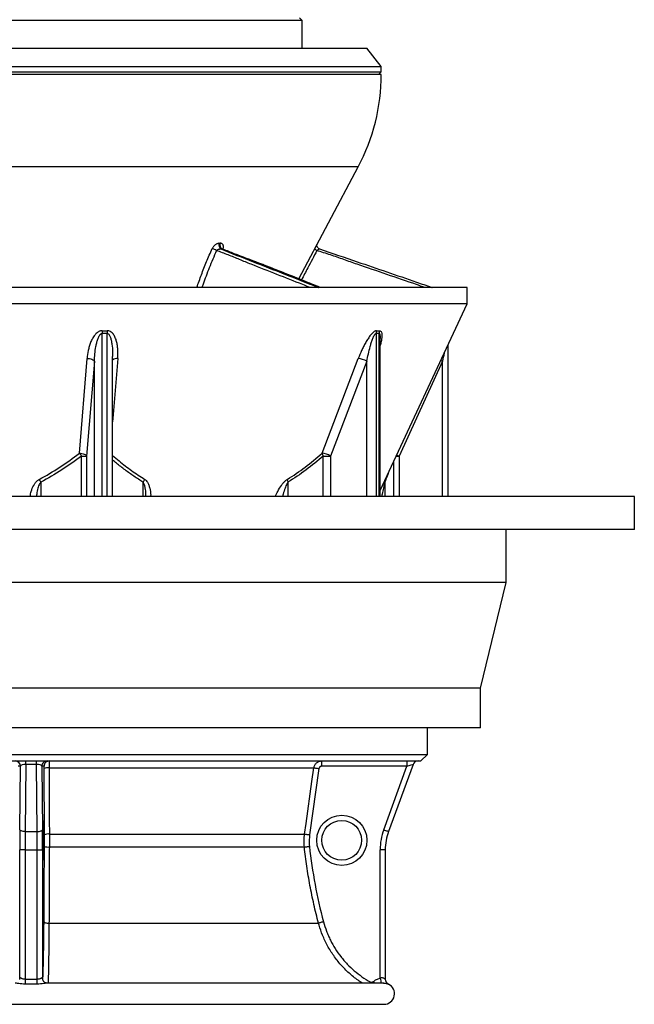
# Model space of a CAD drawing. Header units: millimetres. Extents: x 3953 to 8518, y 1316 to 11026.
# Tile 2 of 5: x 6192 to 8518, y 1316 to 5039. Entities that reach past the tile are written whole.
import ezdxf

# ---------------------------------------------------------------- set-up
doc = ezdxf.new("R2010")
doc.units = ezdxf.units.MM
doc.header["$LTSCALE"] = 5

msp = doc.modelspace()

# ---------------------------------------------------------------- linework, layer by layer
at = {"color": 7, "linetype": 'Continuous', "lineweight": 25}
for p, q in [((7260.7, 5036.1), (5243, 5036.1)), ((7260.7, 5036.1), (7250.7, 5046.1)), ((7260.7, 4931.1), (7260.7, 5036.1)), ((4994, 4931.1), (7505.7, 4931.1)), ((7560.7, 4861.1), (7505.7, 4931.1)), ((4941.2, 4861.1), (7560.7, 4861.1)), ((5573.2, 4841.1), (7560.7, 4841.1)), ((7550.7, 4831.1), (7560.7, 4841.1)), ((7560.7, 4841.1), (7560.7, 4861.1)), ((7560.7, 4831.1), (4910.7, 4831.1)), ((7248.1, 4059.1), (7472.9, 4481.8)), ((6947.7, 4193.3), (6951.2, 4193.3)), ((6956.8, 4172), (6953.3, 4172)), ((7310.1, 4176.2), (7308.5, 4173)), ((7885.7, 4026.1), (4585.7, 4026.1)), ((7885.7, 3965), (7885.7, 4026.1)), ((7885.7, 3965), (4585.7, 3965)), ((7556.6, 3259.2), (7885.7, 3965)), ((7556.6, 3236.3), (7556.6, 3833.5)), ((7813.5, 3236.3), (7813.5, 3810.1)), ((6544, 3236.3), (6544, 3765.8)), ((6418, 3399.6), (6447, 3758)), ((6474.7, 3747.4), (6445.6, 3389.1)), ((7336.4, 3399.6), (7473.4, 3758)), ((7505.7, 3747.4), (7368.8, 3389.1)), ((7792.8, 3747.4), (7628.1, 3389.1)), ((6426.4, 3389.1), (6445.6, 3389.1)), ((7341, 3389.1), (7368.8, 3389.1)), ((8518.2, 3236.3), (3953.2, 3236.3)), ((8518.2, 3111.3), (8518.2, 3236.3)), ((8518.2, 3111.3), (3953.2, 3111.3)), ((8033.2, 2911.3), (8033.2, 3111.3)), ((8033.2, 2911.3), (4438.2, 2911.3)), ((7935.7, 2511.3), (8033.2, 2911.3)), ((7935.7, 2511.3), (4535.7, 2511.3)), ((7935.7, 2361.3), (7935.7, 2511.3)), ((7935.7, 2361.3), (4535.7, 2361.3)), ((7735.7, 2261.1), (7735.7, 2361.3)), ((4735.7, 2261.1), (6235.7, 2261.1)), ((4760.7, 2236.1), (6235.7, 2236.1)), ((6215.4, 2223), (6215.4, 2236.1)), ((6235.7, 2261.1), (7735.7, 2261.1)), ((6235.7, 2236.1), (7710.7, 2236.1)), ((6255.9, 2223), (6255.9, 2236.1)), ((7710.7, 2236.1), (7735.7, 2261.1)), ((6195.3, 2216.1), (6186.8, 2216.1)), ((6193, 1976.3), (6195.3, 2216.1)), ((6215.4, 2223), (6213, 1969.5)), ((6255.9, 2223), (6215.4, 2223)), ((6258.3, 1969.5), (6255.9, 2223)), ((6276, 2216.1), (6278.3, 1976.3)), ((6284.5, 2216.1), (6276, 2216.1)), ((6285.7, 1957.1), (6284.7, 2207.5)), ((6303.5, 2210.3), (7305.6, 2210.3)), ((7324.8, 2207.5), (7289.5, 1957.1)), ((7657.5, 2216.1), (7334.8, 2216.1)), ((7569.6, 1976.3), (7657.5, 2216.1)), ((7680.8, 2223), (7587.9, 1969.5)), ((6213, 1969.5), (6258.3, 1969.5)), ((6304.4, 1959.8), (7270.3, 1959.8)), ((6192.6, 1414.8), (6192.6, 1900.6)), ((6212.6, 1900.6), (6192.6, 1900.6)), ((6212.6, 1900.6), (6258.7, 1900.6)), ((6212.6, 1900.6), (6212.6, 1410.6)), ((6258.7, 1900.6), (6278.7, 1900.6)), ((6258.7, 1410.6), (6258.7, 1900.6)), ((6278.7, 1900.6), (6278.7, 1414.8)), ((6304.4, 1910.9), (7269.5, 1910.9)), ((7556.2, 1414.7), (7556.2, 1900.6)), ((7575.7, 1900.6), (7556.2, 1900.6)), ((7575.7, 1900.6), (7575.7, 1410.6)), ((6303.1, 1622.9), (7323.1, 1622.9)), ((6278.9, 1412), (6278.7, 1414.8)), ((6212.6, 1410.6), (6212.8, 1392.4)), ((6258.5, 1392.4), (6258.7, 1410.6)), ((7569.8, 1396.1), (6296.3, 1396.1)), ((7587.3, 1392.5), (7587.3, 1392.5)), ((4900.7, 1316.1), (7570.7, 1316.1))]:
    msp.add_line(p, q, dxfattribs=at)
at = {"color": 8, "linetype": 'Continuous', "lineweight": 25}
for p, q in [((7472.9, 4481.8), (4998.4, 4481.8)), ((6956.8, 4172), (6959.6, 4171.3)), ((6503.6, 3852.3), (6503.6, 3236.3)), ((6523.3, 3236.3), (6523.3, 3852.3)), ((7540.6, 3852.3), (7540.6, 3236.3)), ((7552, 3236.3), (7552, 3852.3)), ((6474.7, 3236.3), (6474.7, 3747.4)), ((7505.7, 3236.3), (7505.7, 3747.4)), ((7792.8, 3236.3), (7792.8, 3747.4)), ((6426.4, 3236.3), (6426.4, 3389.1)), ((6445.6, 3389.1), (6445.6, 3236.3)), ((7341, 3236.3), (7341, 3389.1)), ((7368.8, 3389.1), (7368.8, 3236.3)), ((7617.1, 3389.1), (7628.1, 3389.1)), ((7628.1, 3389.1), (7628.1, 3236.3)), ((7608, 3236.3), (7608, 3369.6)), ((6271.9, 3290.1), (6271.9, 3236.3)), ((6659.3, 3236.3), (6659.3, 3290.1)), ((7207.5, 3290.1), (7207.5, 3236.3)), ((7573.8, 3290.1), (7573.8, 3236.3)), ((7587.3, 1392.5), (7587.3, 1392.5))]:
    msp.add_line(p, q, dxfattribs=at)
at = {"color": 7, "linetype": 'Continuous', "lineweight": 25, "flags": 128}
for points in [[(6447, 3758), (6451.8, 3757.7), (6456.5, 3757.1), (6461, 3756.1), (6465, 3754.8), (6468.6, 3753.2), (6471.4, 3751.4), (6473.5, 3749.4), (6474.7, 3747.4)], [(6418, 3399.6), (6422.8, 3399.4), (6427.5, 3398.7), (6432, 3397.7), (6436, 3396.4), (6439.6, 3394.8), (6442.4, 3393), (6444.4, 3391.1), (6445.6, 3389.1)], [(6303.5, 2210.3), (6303.6, 2170.7), (6304.2, 2012.3), (6304.4, 1959.8)], [(7270.3, 1959.8), (7275.9, 1999.5), (7298.2, 2157.9), (7305.6, 2210.3)], [(7305.6, 2210.3), (7306.1, 2210.2), (7307.3, 2210), (7309.1, 2209.8), (7311.5, 2209.4), (7314.4, 2209), (7317.7, 2208.5), (7321.2, 2208), (7324.8, 2207.5)], [(6213, 1969.5), (6209.2, 1969.6), (6205.5, 1970), (6202, 1970.7), (6199, 1971.5), (6196.5, 1972.6), (6194.7, 1973.8), (6193.5, 1975), (6193, 1976.3)], [(6258.3, 1969.5), (6262.2, 1969.6), (6265.9, 1970), (6269.3, 1970.7), (6272.3, 1971.5), (6274.8, 1972.6), (6276.7, 1973.8), (6277.8, 1975), (6278.3, 1976.3)], [(7569.6, 1976.3), (7573.2, 1975), (7576.7, 1973.8), (7579.8, 1972.6), (7582.6, 1971.5), (7584.8, 1970.7), (7586.5, 1970), (7587.5, 1969.6), (7587.9, 1969.5)], [(7270.3, 1959.8), (7270.8, 1959.8), (7272, 1959.6), (7273.9, 1959.3), (7276.3, 1959), (7279.1, 1958.5), (7282.4, 1958.1), (7285.9, 1957.6), (7289.5, 1957.1)], [(7269.5, 1910.9), (7270, 1911), (7271.2, 1911.1), (7273.1, 1911.3), (7275.5, 1911.6), (7278.3, 1911.9), (7281.6, 1912.2), (7285.1, 1912.6), (7288.8, 1913)], [(6284.3, 1628), (6284.7, 1627.1), (6285.8, 1626.1), (6287.6, 1625.3), (6289.9, 1624.5), (6292.7, 1623.9), (6295.9, 1623.4), (6299.4, 1623), (6303.1, 1622.9)], [(7341.8, 1628), (7338.3, 1627.1), (7334.8, 1626.1), (7331.6, 1625.3), (7328.8, 1624.5), (7326.5, 1623.9), (7324.7, 1623.4), (7323.6, 1623), (7323.1, 1622.9)], [(6191.9, 1409.6), (6192.3, 1411), (6192.6, 1414.8)]]:
    msp.add_lwpolyline(points, dxfattribs=at)
at = {"color": 8, "linetype": 'Continuous', "lineweight": 25, "flags": 128}
for points in [[(6563.5, 3758), (6559.8, 3712.7), (6545, 3531.4), (6544, 3518.7)], [(7785.8, 3750.8), (7788.6, 3749.4), (7792.8, 3747.4)], [(7518.9, 1400.8), (7517.1, 1397.4), (7516.3, 1396.1)], [(7530.3, 1401.9), (7532.9, 1398.8), (7535.2, 1396.1)]]:
    msp.add_lwpolyline(points, dxfattribs=at)
at = {"color": 7, "linetype": 'Continuous', "lineweight": 25}
for centre, radius in [((7411.2, 1936.1), 95), ((7410.7, 1936.1), 75)]:
    msp.add_circle(centre, radius, dxfattribs=at)
for centre, radius, start, end in [((6810.7, 4833.9), 750, 332, 359.7863), ((6909.9, 4124.9), 49.2, 56.3334, 77.5041), ((6964.4, 4186.3), 18.1, 157.2896, 232.0851), ((6967.9, 4186.3), 18, 157.2192, 232.295), ((7331.7, 4186.2), 15, 226.4265, 251.4803), ((6636.3, 3850.7), 132.6, 174.766, 179.3378), ((6655.6, 3854.2), 132.2, 176.2483, 180.8294), ((7570.4, 3852.1), 29.8, 158.8931, 179.679), ((7581.6, 3852.6), 29.6, 159.6775, 180.5739), ((7464.7, 3676.6), 81.9, 59.925, 83.9442), ((6315.9, 3309.9), 136, 35.6155, 41.302), ((7327.7, 3318.1), 82, 59.9387, 83.8657), ((7369.6, 3407.7), 34.1, 193.6165, 213.0491), ((6161.3, 3235), 123.6, 26.4676, 32.086), ((6706.5, 3269.6), 51.5, 142.9048, 156.5545), ((7241.4, 3305.2), 37.1, 187.0862, 204.0861), ((6175.3, 2216.1), 20, 359.9902, 89.9902), ((6296, 2216.1), 20, 90.0098, 180.0098), ((6304.5, 2216.1), 20, 90.0098, 180.0098), ((7526.2, 2221.1), 191.5, 175.5056, 181.4954), ((7848.9, 2221.1), 191.5, 175.5056, 181.4954), ((7699.6, 2216.1), 20, 90, 159.8637), ((6299.4, 2173.2), 37.3, 83.7457, 113.1502), ((7776.2, 1900.6), 220, 159.8637, 180), ((6300.3, 1922.9), 37.2, 83.7568, 113.1918), ((7775.7, 1900.6), 200, 159.8637, 180), ((6300.3, 1958.4), 47.7, 252.1812, 274.9215), ((7570.7, 1356.1), 40, 270, 65.4051), ((7595.7, 1410.7), 20, 179.915, 245.3961), ((7595.7, 1410.6), 20, 180, 224.195)]:
    msp.add_arc(centre, radius, start, end, dxfattribs=at)
at = {"color": 8, "linetype": 'Continuous', "lineweight": 25}
for centre, radius, start, end in [((7328.9, 4190), 26.9, 220.4441, 243.7185), ((6560.7, 3733.9), 24.3, 83.4522, 133.4951), ((7740.2, 3626.7), 262.7, 242.5754, 244.7495), ((7593.3, 3292.3), 19.7, 165.5274, 186.4902), ((7855.4, 1476.9), 305.6, 191.7412, 195.3244), ((7595.7, 1410.6), 20, 224.1949, 245.3339)]:
    msp.add_arc(centre, radius, start, end, dxfattribs=at)
at = {"color": 7, "linetype": 'Continuous', "lineweight": 25}
for centre, major_axis, ratio, start_param, end_param in [((6215.3, 2216.1), (20, 0.2), 0.344097, 1.559996, 3.106213), ((6256, 2216.1), (20, -0.2), 0.344097, 0.03538, 1.581597), ((7657, 2216.1), (23.8, 6.9), 0.005862, 4.73267, 6.278886), ((6198.4, 1900.6), (0, 220), 0.026186, 1.219352, 1.570796), ((6272.9, 1900.6), (0, 220), 0.026186, 4.712389, 5.063834), ((6218.4, 1900.6), (0, 200), 0.028805, 1.219352, 1.570796), ((6252.9, 1900.6), (0, 200), 0.028805, 4.712389, 5.063834)]:
    msp.add_ellipse(centre, major_axis=major_axis, ratio=ratio, start_param=start_param, end_param=end_param, dxfattribs=at)
msp.add_ellipse((6282.5, 1936.1), major_axis=(0, 75), ratio=0.026186, dxfattribs=at)
at = {"color": 8, "linetype": 'Continuous', "lineweight": 25}
for points, knots in [([(6862.7, 4026.1), (6868.4, 4042.3), (6879.9, 4074.9), (6898.7, 4124), (6913.3, 4156.6), (6920.6, 4173)], [0, 0, 0, 0, 0.329211, 0.664679, 1, 1, 1, 1]), ([(6953.3, 4172), (6994.1, 4155.8), (7099.4, 4114.2), (7222.5, 4065.9), (7304.9, 4033.3), (7322.4, 4026.5), (7323.4, 4026.1)], [0, 0, 0, 0, 0.333704, 0.860336, 0.992003, 1, 1, 1, 1]), ([(7328.6, 4026.1), (7310.9, 4033.4), (7259.1, 4054.6), (7171.2, 4089.5), (7082.2, 4123.8), (7011.1, 4151.1), (6975.2, 4164.9), (6957.2, 4171.9), (6956.8, 4172)], [0, 0, 0, 0, 0.147184, 0.43046, 0.713708, 0.855336, 0.996958, 1, 1, 1, 1]), ([(6937.2, 4165.9), (6932.3, 4155), (6922.5, 4133.2), (6905.2, 4090.8), (6892.1, 4055), (6883.5, 4030.2), (6882.1, 4026.1)], [0, 0, 0, 0, 0.234984, 0.470422, 0.91277, 1, 1, 1, 1]), ([(7291.5, 4026.1), (7282.1, 4029.8), (7207.4, 4059.2), (7118.3, 4093.8), (7024.5, 4131.6), (6981.6, 4149.7), (6952, 4160.5), (6937.2, 4165.9)], [0, 0, 0, 0, 0.078431, 0.627769, 0.751856, 0.875961, 1, 1, 1, 1]), ([(7317, 4165.9), (7311.3, 4155), (7299.9, 4133.2), (7280.1, 4096.3), (7266.5, 4070.1), (7258.5, 4055)], [0, 0, 0, 0, 0.295814, 0.5922, 1, 1, 1, 1]), ([(7725.6, 4026.1), (7714.9, 4029.8), (7629.8, 4059.2), (7527.4, 4093.8), (7418.9, 4131.6), (7368, 4149.7), (7334, 4160.5), (7317, 4165.9)], [0, 0, 0, 0, 0.078431, 0.627769, 0.751856, 0.875961, 1, 1, 1, 1]), ([(6523.3, 3852.3), (6524.1, 3852.2), (6525.5, 3852.1), (6528.4, 3850.4), (6532.5, 3845.5), (6536.2, 3836.3), (6539.2, 3824.4), (6542.3, 3805.8), (6543.9, 3786.2), (6543.8, 3770.8), (6543.8, 3765.8)], [0, 0, 0, 0, 0.0250677, 0.0428127, 0.1061687, 0.2289439, 0.366421, 0.5051902, 0.8391038, 1, 1, 1, 1]), ([(7552, 3852.3), (7552.5, 3852.2), (7553.2, 3852.1), (7554.6, 3850.4), (7556.1, 3845.5), (7556.6, 3839.4), (7556.5, 3834.8), (7556.5, 3833.9)], [0, 0, 0, 0, 0.096452, 0.164728, 0.408499, 0.880894, 1, 1, 1, 1]), ([(7553.9, 3862.8), (7555.3, 3862.6), (7558.4, 3862.1), (7561.7, 3856.7), (7563, 3847.5), (7562.4, 3835.3), (7560.5, 3821.8), (7557.9, 3812.2), (7556.6, 3807.1)], [0, 0, 0, 0, 0.096376, 0.215236, 0.405852, 0.595557, 0.785771, 1, 1, 1, 1]), ([(7792.8, 3747.4), (7795.2, 3757.7), (7797.9, 3769.6), (7800.4, 3781.3), (7800.7, 3782.8)], [0, 0, 0, 0, 0.871718, 1, 1, 1, 1]), ([(6544, 3391.4), (6552.1, 3384.3), (6575.5, 3364.1), (6615.6, 3333.1), (6648.8, 3311.5), (6665.4, 3300.7)], [0, 0, 0, 0, 0.209917, 0.604233, 1, 1, 1, 1]), ([(6659.3, 3290.1), (6647.7, 3297.3), (6624.6, 3311.9), (6590.9, 3336.1), (6564, 3356.7), (6548.7, 3369.8), (6544, 3373.7)], [0, 0, 0, 0, 0.290312, 0.580642, 0.872956, 1, 1, 1, 1]), ([(7587.2, 3325), (7585.7, 3320.8), (7581.3, 3308.4), (7576.8, 3297.3), (7573.8, 3290.1)], [0, 0, 0, 0, 0.343292, 1, 1, 1, 1]), ([(6231.6, 3236.3), (6232.8, 3242.7), (6235.7, 3257.1), (6242.6, 3274), (6250.6, 3286.7), (6257.1, 3294.8), (6263, 3298.7), (6266, 3300.7)], [0, 0, 0, 0, 0.26706, 0.596542, 0.731299, 0.865679, 1, 1, 1, 1]), ([(6271.9, 3290.1), (6270.4, 3288), (6265.4, 3281.3), (6260.7, 3265.6), (6256.9, 3249.7), (6256, 3239.2), (6255.8, 3236.3)], [0, 0, 0, 0, 0.132426, 0.439864, 0.847407, 1, 1, 1, 1]), ([(6670.3, 3236.3), (6670, 3243.2), (6669.6, 3254), (6667.4, 3268.4), (6665.1, 3277.8), (6662.5, 3285.2), (6660.4, 3288.4), (6659.3, 3290.1)], [0, 0, 0, 0, 0.369511, 0.575781, 0.783513, 0.890519, 1, 1, 1, 1]), ([(6665.4, 3300.7), (6667.4, 3299.2), (6671.4, 3296.2), (6676.6, 3288.9), (6681.2, 3279.4), (6685.8, 3263.1), (6688.2, 3248.6), (6687.8, 3237.9), (6687.8, 3236.3)], [0, 0, 0, 0, 0.105463, 0.211439, 0.385121, 0.559285, 0.933501, 1, 1, 1, 1]), ([(7159.2, 3236.3), (7162.2, 3242.7), (7169, 3257.1), (7179.5, 3274), (7189.2, 3286.7), (7196.5, 3294.8), (7201.8, 3298.7), (7204.5, 3300.7)], [0, 0, 0, 0, 0.26706, 0.596542, 0.731299, 0.865679, 1, 1, 1, 1]), ([(7207.5, 3290.1), (7206.1, 3288), (7201.5, 3281.3), (7195.7, 3265.6), (7190.3, 3249.7), (7188, 3239.2), (7187.3, 3236.3)], [0, 0, 0, 0, 0.132423, 0.439853, 0.847386, 1, 1, 1, 1]), ([(7573.8, 3290.1), (7573.3, 3288), (7571.9, 3281.3), (7568.2, 3265.6), (7564.5, 3249.7), (7562.1, 3239.2), (7561.4, 3236.3)], [0, 0, 0, 0, 0.1324225, 0.439853, 0.8473855, 1, 1, 1, 1]), ([(6280, 1408), (6280.2, 1413.8), (6280.7, 1424.9), (6281.3, 1444.9), (6281.9, 1466.2), (6282.5, 1489.6), (6282.9, 1514.7), (6283.4, 1541.1), (6283.7, 1568.7), (6284.1, 1597.7), (6284.2, 1617.9), (6284.3, 1628)], [0, 0, 0, 0, 0.117066, 0.225855, 0.334643, 0.446573, 0.558503, 0.667294, 0.776086, 0.888043, 1, 1, 1, 1]), ([(6303.1, 1622.9), (6303, 1608.9), (6302.8, 1580.9), (6302.5, 1541.1), (6302, 1503.5), (6301.4, 1468.7), (6300.8, 1437.3), (6300.2, 1412.9), (6299.8, 1400.6), (6299.6, 1396.1)], [0, 0, 0, 0, 0.152108, 0.304702, 0.456812, 0.608884, 0.76144, 0.913514, 1, 1, 1, 1]), ([(7489.6, 1396.1), (7483.9, 1399.6), (7465.7, 1410.8), (7438, 1434), (7406.9, 1465), (7379.7, 1499.6), (7356.5, 1537), (7338.2, 1575.6), (7328.1, 1604.7), (7323.8, 1620.2), (7323.1, 1622.9)], [0, 0, 0, 0, 0.069446, 0.222273, 0.374614, 0.526981, 0.679835, 0.8322, 0.971147, 1, 1, 1, 1]), ([(6192.3, 1410.9), (6192.4, 1411.3), (6192.5, 1413.2), (6192.6, 1414.1), (6192.6, 1414.8)], [0, 0, 0, 0, 0.240153, 1, 1, 1, 1]), ([(6212.8, 1392.4), (6208.5, 1392.5), (6200.3, 1392.7), (6188.9, 1394.3), (6182, 1395.4), (6177.4, 1396), (6176.1, 1396), (6174.9, 1396)], [0, 0, 0, 0, 0.285599, 0.555531, 0.814531, 0.844644, 1, 1, 1, 1]), ([(6296.3, 1396.1), (6294.7, 1396), (6291.3, 1395.8), (6282.5, 1394.3), (6271.3, 1392.7), (6262.8, 1392.5), (6258.5, 1392.4)], [0, 0, 0, 0, 0.18558, 0.420426, 0.707559, 1, 1, 1, 1]), ([(7575.5, 1395.7), (7577.8, 1395.3), (7582.6, 1394.4), (7586.5, 1392.8), (7587, 1392.6), (7587.3, 1392.5)], [0, 0, 0, 0, 0.3100255, 0.6449979, 1, 1, 1, 1])]:
    msp.add_open_spline(points, degree=3, knots=knots, dxfattribs=at)
at = {"color": 7, "linetype": 'Continuous', "lineweight": 25}
for points, knots in [([(6947.7, 4193.3), (6946.5, 4193.3), (6945.2, 4193.1), (6942.7, 4192.6), (6941.4, 4192.2), (6938.8, 4191.2), (6937.5, 4190.6), (6934.9, 4189.2), (6933.7, 4188.3), (6931.2, 4186.5), (6930, 4185.5), (6927.7, 4183.3), (6926.7, 4182.1), (6924.6, 4179.7), (6923.7, 4178.4), (6922, 4175.7), (6921.3, 4174.4), (6920.6, 4173)], [0, 0, 0, 0, 0.125, 0.125, 0.25, 0.25, 0.375, 0.375, 0.5, 0.5, 0.625, 0.625, 0.75, 0.75, 0.875, 0.875, 1, 1, 1, 1]), ([(6937.2, 4165.9), (6938.2, 4166.9), (6939.3, 4167.8), (6941.9, 4169.4), (6943.2, 4170.1), (6945.3, 4170.9), (6946.1, 4171.1), (6947.5, 4171.5), (6948.2, 4171.7), (6949.7, 4171.9), (6950.4, 4172), (6951.9, 4172.1), (6952.6, 4172.1), (6953.3, 4172)], [0, 0, 0, 0, 0.25, 0.25, 0.5, 0.5, 0.625, 0.625, 0.75, 0.75, 0.875, 0.875, 1, 1, 1, 1]), ([(6960.7, 4169.1), (6961.4, 4170.6), (6962, 4172.2), (6962.9, 4175.2), (6963.2, 4176.7), (6963.4, 4179.6), (6963.5, 4181), (6963.2, 4183), (6963.1, 4183.7), (6962.8, 4184.9), (6962.4, 4186.1), (6961.9, 4187.2), (6961.3, 4188.2), (6961, 4188.7), (6959.9, 4190), (6959.1, 4190.8), (6957.2, 4192), (6956.1, 4192.5), (6953.8, 4193.1), (6952.5, 4193.3), (6951.2, 4193.3)], [0, 0, 0, 0, 0.125, 0.125, 0.25, 0.25, 0.375, 0.375, 0.4375, 0.4375, 0.5, 0.5625, 0.5625, 0.625, 0.625, 0.75, 0.75, 0.875, 0.875, 1, 1, 1, 1]), ([(6959.5, 4171.4), (6959.3, 4171.5), (6958.8, 4171.7), (6957.6, 4172.8), (6957.3, 4173.8), (6957.3, 4173.6), (6957.3, 4173.5)], [0, 0, 0, 0, 0.198033, 0.608198, 0.942665, 1, 1, 1, 1]), ([(7329.6, 4026.1), (7308.3, 4034.8), (7268.8, 4050.9), (7210.8, 4074.2), (7154.6, 4096.2), (7085.8, 4122.8), (7021.2, 4147.6), (6975.4, 4165.2), (6960.5, 4171), (6959.6, 4171.4)], [0, 0, 0, 0, 0.17751, 0.328367, 0.476831, 0.631607, 0.879412, 0.992388, 1, 1, 1, 1]), ([(7321.5, 4175.5), (7321, 4175.8), (7319.5, 4177), (7318, 4179.7), (7316.9, 4183), (7316.6, 4185.9), (7316.7, 4187.8), (7316.9, 4188.4), (7316.9, 4188.5)], [0, 0, 0, 0, 0.119229, 0.387286, 0.619865, 0.821783, 0.988298, 1, 1, 1, 1]), ([(7317, 4165.9), (7318.1, 4166.9), (7319.1, 4167.8), (7321.2, 4169.4), (7322.1, 4170.1), (7323.5, 4170.9), (7323.9, 4171.1), (7324.6, 4171.5), (7325, 4171.7), (7325.7, 4171.9), (7326, 4172), (7326.5, 4172.1), (7326.7, 4172.1), (7326.9, 4172)], [0, 0, 0, 0, 0.25, 0.25, 0.5, 0.5, 0.625, 0.625, 0.75, 0.75, 0.875, 0.875, 1, 1, 1, 1]), ([(7326.9, 4172), (7374.5, 4155.8), (7497.3, 4114.2), (7637.8, 4065.9), (7732.3, 4033.3), (7752, 4026.5), (7753.1, 4026.1)], [0, 0, 0, 0, 0.3337037, 0.8603362, 0.9920028, 1, 1, 1, 1]), ([(6504.2, 3862.8), (6502.8, 3862.8), (6501.4, 3862.7), (6498.5, 3862.3), (6497.1, 3861.9), (6494.4, 3860.9), (6493.1, 3860.4), (6490.6, 3859.1), (6489.3, 3858.3), (6485.8, 3856), (6483.7, 3854.2), (6480.7, 3851.3), (6479.8, 3850.3), (6477.9, 3848.3), (6477, 3847.2), (6472.7, 3841.9), (6469.8, 3837.3), (6466, 3830.3), (6464.8, 3828), (6462.6, 3823.2), (6461.5, 3820.7), (6458.5, 3813.4), (6456.8, 3808.4), (6453.9, 3798.5), (6452.6, 3793.5), (6449.3, 3778.4), (6447.8, 3768.2), (6447, 3758)], [0, 0, 0, 0, 0.03125, 0.03125, 0.0625, 0.0625, 0.09375, 0.09375, 0.125, 0.125, 0.1875, 0.1875, 0.21875, 0.21875, 0.25, 0.25, 0.375, 0.375, 0.4375, 0.4375, 0.5, 0.5, 0.625, 0.625, 0.75, 0.75, 1, 1, 1, 1]), ([(6474.7, 3747.4), (6475.1, 3756.7), (6475.7, 3766), (6477.6, 3784.6), (6478.9, 3793.8), (6481.5, 3807.6), (6482.4, 3812.2), (6484.7, 3821.3), (6486, 3825.9), (6488.2, 3832.5), (6489.1, 3834.8), (6490.9, 3839.1), (6492, 3841.3), (6493.7, 3844.3), (6494.3, 3845.3), (6495.7, 3847.3), (6496.5, 3848.2), (6498.2, 3850), (6499.1, 3850.7), (6500.7, 3851.6), (6501.3, 3851.9), (6502.4, 3852.2), (6503, 3852.3), (6503.6, 3852.3)], [0, 0, 0, 0, 0.25, 0.25, 0.5, 0.5, 0.625, 0.625, 0.75, 0.75, 0.8125, 0.8125, 0.875, 0.875, 0.90625, 0.90625, 0.9375, 0.9375, 0.96875, 0.96875, 0.984375, 0.984375, 1, 1, 1, 1]), ([(6563.5, 3758), (6563.9, 3763.1), (6564.1, 3768.2), (6564.3, 3778.4), (6564.2, 3783.5), (6563.6, 3793.5), (6563.2, 3798.5), (6561.8, 3808.5), (6561, 3813.4), (6559.2, 3820.7), (6558.6, 3823.2), (6557.1, 3828), (6556.3, 3830.4), (6553.6, 3837.4), (6551.5, 3841.9), (6547.4, 3848.3), (6545.9, 3850.4), (6542.6, 3854.2), (6540.7, 3856), (6536.5, 3859.2), (6534.3, 3860.5), (6530.4, 3861.9), (6529.1, 3862.3), (6526.4, 3862.7), (6525, 3862.8), (6523.6, 3862.8)], [0, 0, 0, 0, 0.125, 0.125, 0.25, 0.25, 0.375, 0.375, 0.5, 0.5, 0.5625, 0.5625, 0.625, 0.625, 0.75, 0.75, 0.8125, 0.8125, 0.875, 0.875, 0.9375, 0.9375, 0.96875, 0.96875, 1, 1, 1, 1]), ([(7542.6, 3862.8), (7541.7, 3862.8), (7540.9, 3862.7), (7539, 3862.3), (7538.1, 3861.9), (7536.2, 3860.9), (7535.2, 3860.4), (7533.3, 3859.1), (7532.3, 3858.3), (7529.4, 3856), (7527.6, 3854.2), (7524.8, 3851.3), (7523.9, 3850.3), (7522.1, 3848.3), (7521.2, 3847.2), (7516.9, 3841.9), (7513.6, 3837.3), (7509, 3830.3), (7507.5, 3828), (7504.5, 3823.2), (7503.1, 3820.7), (7498.8, 3813.4), (7496.1, 3808.4), (7491, 3798.5), (7488.6, 3793.5), (7481.6, 3778.4), (7477.3, 3768.2), (7473.4, 3758)], [0, 0, 0, 0, 0.03125, 0.03125, 0.0625, 0.0625, 0.09375, 0.09375, 0.125, 0.125, 0.1875, 0.1875, 0.21875, 0.21875, 0.25, 0.25, 0.375, 0.375, 0.4375, 0.4375, 0.5, 0.5, 0.625, 0.625, 0.75, 0.75, 1, 1, 1, 1]), ([(7505.7, 3747.4), (7507.5, 3756.7), (7509.5, 3766), (7513.7, 3784.6), (7516, 3793.8), (7519.9, 3807.6), (7521.2, 3812.2), (7524.1, 3821.3), (7525.6, 3825.9), (7528.1, 3832.5), (7529, 3834.8), (7530.8, 3839.1), (7531.8, 3841.3), (7533.4, 3844.3), (7533.9, 3845.3), (7535.1, 3847.3), (7535.7, 3848.2), (7537, 3850), (7537.6, 3850.7), (7538.7, 3851.6), (7539.1, 3851.9), (7539.8, 3852.2), (7540.2, 3852.3), (7540.6, 3852.3)], [0, 0, 0, 0, 0.25, 0.25, 0.5, 0.5, 0.625, 0.625, 0.75, 0.75, 0.8125, 0.8125, 0.875, 0.875, 0.90625, 0.90625, 0.9375, 0.9375, 0.96875, 0.96875, 0.984375, 0.984375, 1, 1, 1, 1]), ([(6266, 3300.7), (6292.7, 3314.9), (6318.7, 3330.4), (6369.3, 3363.6), (6393.9, 3381.2), (6418, 3399.6)], [0, 0, 0, 0, 0.5, 0.5, 1, 1, 1, 1]), ([(6426.4, 3389.1), (6401.9, 3370.6), (6376.8, 3353), (6325.4, 3319.8), (6299, 3304.3), (6271.9, 3290.1)], [0, 0, 0, 0, 0.5, 0.5, 1, 1, 1, 1]), ([(7204.5, 3300.7), (7227.7, 3314.9), (7250.2, 3330.4), (7294.1, 3363.6), (7315.5, 3381.2), (7336.4, 3399.6)], [0, 0, 0, 0, 0.5, 0.5, 1, 1, 1, 1]), ([(7341, 3389.1), (7319.8, 3370.6), (7298.1, 3353), (7253.7, 3319.8), (7230.9, 3304.3), (7207.5, 3290.1)], [0, 0, 0, 0, 0.5, 0.5, 1, 1, 1, 1]), ([(6304.5, 2236.1), (6304.4, 2236.1), (6304.4, 2236), (6304.2, 2235.3), (6304.2, 2234.9), (6304.1, 2233.6), (6304, 2232.8), (6303.9, 2231.5), (6303.9, 2231), (6303.9, 2229.9), (6303.8, 2229.4), (6303.8, 2227.6), (6303.7, 2226.3), (6303.7, 2223.5), (6303.6, 2222), (6303.6, 2218.9), (6303.5, 2217.2), (6303.5, 2213.9), (6303.5, 2212.1), (6303.5, 2210.3)], [0, 0, 0, 0, 0.125, 0.125, 0.25, 0.25, 0.375, 0.375, 0.4375, 0.4375, 0.5, 0.5, 0.625, 0.625, 0.75, 0.75, 0.875, 0.875, 1, 1, 1, 1]), ([(7305.6, 2210.3), (7305.8, 2212.1), (7306.2, 2213.8), (7307.4, 2217.2), (7308.1, 2218.9), (7309.8, 2222), (7310.8, 2223.5), (7312.5, 2225.6), (7313, 2226.3), (7314.3, 2227.6), (7314.9, 2228.2), (7317, 2229.9), (7318.4, 2231), (7321.5, 2232.8), (7323.1, 2233.6), (7326.5, 2234.8), (7328.2, 2235.3), (7331.7, 2236), (7333.5, 2236.1), (7335.3, 2236.1)], [0, 0, 0, 0, 0.125, 0.125, 0.25, 0.25, 0.375, 0.375, 0.4375, 0.4375, 0.5, 0.5, 0.625, 0.625, 0.75, 0.75, 0.875, 0.875, 1, 1, 1, 1]), ([(6284.7, 2207.5), (6284.7, 2208.7), (6284.7, 2209.9), (6284.7, 2211.4), (6284.7, 2211.9), (6284.7, 2212.9), (6284.7, 2213.3), (6284.6, 2214.5), (6284.6, 2215.1), (6284.5, 2215.9), (6284.5, 2216.1), (6284.5, 2216.1)], [0, 0, 0, 0, 0.25, 0.25, 0.375, 0.375, 0.5, 0.5, 0.75, 0.75, 1, 1, 1, 1]), ([(7334.8, 2216.1), (7333.6, 2216.1), (7332.4, 2215.9), (7330.7, 2215.3), (7330.2, 2215), (7329.1, 2214.4), (7328.7, 2214.1), (7327.7, 2213.3), (7327.3, 2212.8), (7326.6, 2211.9), (7326.3, 2211.4), (7325.4, 2209.8), (7325, 2208.7), (7324.8, 2207.5)], [0, 0, 0, 0, 0.25, 0.25, 0.375, 0.375, 0.5, 0.5, 0.625, 0.625, 0.75, 0.75, 1, 1, 1, 1]), ([(6304.4, 1959.8), (6304.4, 1951.7), (6304.4, 1943.6), (6304.4, 1927.3), (6304.4, 1919.1), (6304.4, 1910.9)], [0, 0, 0, 0, 0.5, 0.5, 1, 1, 1, 1]), ([(7269.5, 1910.9), (7268.6, 1919.1), (7268.2, 1927.2), (7268.5, 1943.5), (7269.2, 1951.7), (7270.3, 1959.8)], [0, 0, 0, 0, 0.5, 0.5, 1, 1, 1, 1]), ([(6284.3, 1628), (6284.6, 1674.8), (6284.9, 1722), (6285.4, 1817), (6285.6, 1864.8), (6285.7, 1913)], [0, 0, 0, 0, 0.5, 0.5, 1, 1, 1, 1]), ([(6304.4, 1910.9), (6304.3, 1886.6), (6304.2, 1862.3), (6304.1, 1814), (6304, 1789.9), (6303.8, 1741.8), (6303.6, 1717.9), (6303.4, 1670.2), (6303.2, 1646.5), (6303.1, 1622.9)], [0, 0, 0, 0, 0.25, 0.25, 0.5, 0.5, 0.75, 0.75, 1, 1, 1, 1]), ([(7323.1, 1622.9), (7316.7, 1646.5), (7310.9, 1670.2), (7300.1, 1717.9), (7295.1, 1741.8), (7286.2, 1789.8), (7282.2, 1814), (7275.1, 1862.3), (7272.1, 1886.6), (7269.5, 1910.9)], [0, 0, 0, 0, 0.25, 0.25, 0.5, 0.5, 0.75, 0.75, 1, 1, 1, 1]), ([(7341.8, 1628), (7345.1, 1616), (7348.9, 1604.2), (7355.5, 1586.8), (7357.8, 1581), (7362.8, 1569.7), (7365.4, 1564.1), (7379.2, 1536.6), (7392.3, 1515.8), (7411.2, 1491.5), (7415.1, 1486.8), (7423.2, 1477.4), (7427.4, 1472.8), (7440.2, 1459.4), (7449.2, 1450.9), (7477.1, 1427), (7497.2, 1412.9), (7518.9, 1400.8)], [0, 0, 0, 0, 0.125, 0.125, 0.1875, 0.1875, 0.25, 0.25, 0.5, 0.5, 0.5625, 0.5625, 0.625, 0.625, 0.75, 0.75, 1, 1, 1, 1]), ([(6212.6, 1410.6), (6211.3, 1410.6), (6210, 1410.7), (6207.4, 1411.1), (6206.2, 1411.4), (6203.8, 1412.1), (6202.7, 1412.5), (6200.6, 1413.4), (6199.6, 1413.9), (6197.8, 1414.7), (6197, 1415.1), (6195.5, 1415.7), (6194.9, 1416), (6193.8, 1416.2), (6193.4, 1416.1), (6192.8, 1415.7), (6192.7, 1415.3), (6192.6, 1414.8)], [0, 0, 0, 0, 0.125, 0.125, 0.25, 0.25, 0.375, 0.375, 0.5, 0.5, 0.625, 0.625, 0.75, 0.75, 0.875, 0.875, 1, 1, 1, 1]), ([(6278.7, 1414.8), (6278.6, 1415.3), (6278.5, 1415.7), (6277.9, 1416.1), (6277.5, 1416.2), (6276.4, 1416), (6275.8, 1415.7), (6274.3, 1415.1), (6273.5, 1414.7), (6271.7, 1413.9), (6270.7, 1413.4), (6268.6, 1412.5), (6267.5, 1412.1), (6265.2, 1411.4), (6263.9, 1411.1), (6261.3, 1410.7), (6260, 1410.6), (6258.7, 1410.6)], [0, 0, 0, 0, 0.125, 0.125, 0.25, 0.25, 0.375, 0.375, 0.5, 0.5, 0.625, 0.625, 0.75, 0.75, 0.875, 0.875, 1, 1, 1, 1]), ([(7530.3, 1401.9), (7534, 1405), (7538.1, 1407.7), (7544.6, 1410.9), (7546.8, 1411.9), (7551.4, 1413.5), (7553.8, 1414.2), (7556.2, 1414.7)], [0, 0, 0, 0, 0.5, 0.5, 0.75, 0.75, 1, 1, 1, 1]), ([(7575.7, 1410.6), (7575.7, 1410.6), (7575.5, 1410.7), (7575, 1411.2), (7574.6, 1411.5), (7573.7, 1412.2), (7573.1, 1412.6), (7571.7, 1413.5), (7570.9, 1414), (7569.2, 1414.8), (7568.2, 1415.2), (7566.1, 1415.8), (7564.9, 1416), (7562.5, 1416.2), (7561.2, 1416.1), (7558.7, 1415.6), (7557.4, 1415.2), (7556.2, 1414.7)], [0, 0, 0, 0, 0.125, 0.125, 0.25, 0.25, 0.375, 0.375, 0.5, 0.5, 0.625, 0.625, 0.75, 0.75, 0.875, 0.875, 1, 1, 1, 1]), ([(6296.2, 1396.1), (6295.5, 1396.2), (6293.9, 1396.2), (6290, 1397.3), (6285.8, 1399.7), (6282.1, 1403.4), (6279.7, 1407.7), (6279.2, 1410.8), (6279, 1412)], [0, 0, 0, 0, 0.115542, 0.2899797, 0.4676046, 0.6550851, 0.8611962, 1, 1, 1, 1]), ([(7518.9, 1400.8), (7519.8, 1400.3), (7520.8, 1399.9), (7522.8, 1399.5), (7523.8, 1399.4), (7525.8, 1399.6), (7526.8, 1399.9), (7528.7, 1400.7), (7529.5, 1401.2), (7530.3, 1401.9)], [0, 0, 0, 0, 0.25, 0.25, 0.5, 0.5, 0.75, 0.75, 1, 1, 1, 1]), ([(7568.9, 1396), (7570.8, 1396), (7573.1, 1396), (7575.2, 1395.8), (7575.5, 1395.7), (7575.5, 1395.7)], [0, 0, 0, 0, 0.804809, 0.953253, 1, 1, 1, 1])]:
    msp.add_open_spline(points, degree=3, knots=knots, dxfattribs=at)
for points in [[(6523.3, 3852.3), (6516.8, 3852.2), (6510.2, 3852.2), (6503.6, 3852.3)], [(6504.2, 3862.8), (6510.7, 3862.7), (6517.1, 3862.7), (6523.6, 3862.8)], [(7552, 3852.3), (7548.2, 3852.2), (7544.4, 3852.2), (7540.6, 3852.3)], [(7542.6, 3862.8), (7546.3, 3862.7), (7550.1, 3862.7), (7553.9, 3862.8)], [(6285.7, 1913), (6285.7, 1920.4), (6285.7, 1935.1), (6285.7, 1949.7), (6285.7, 1957.1)], [(7289.5, 1957.1), (7288.5, 1949.7), (7287.4, 1935.1), (7288, 1920.4), (7288.8, 1913)], [(7288.8, 1913), (7293.9, 1864.8), (7307.9, 1769.1), (7329.3, 1674.8), (7341.8, 1628)], [(6212.6, 1410.6), (6220.3, 1410.6), (6235.7, 1410.7), (6251, 1410.6), (6258.7, 1410.6)], [(6258.5, 1392.4), (6250.9, 1392.5), (6235.7, 1392.5), (6220.4, 1392.5), (6212.8, 1392.4)]]:
    msp.add_open_spline(points, degree=3, dxfattribs=at)
at = {"color": 8, "linetype": 'Continuous', "lineweight": 25}
msp.add_open_spline([(6278.7, 1414.8), (6278.7, 1414.2), (6278.8, 1413.3), (6278.9, 1412.2)], degree=3, dxfattribs=at)

doc.saveas('drawing.dxf')
